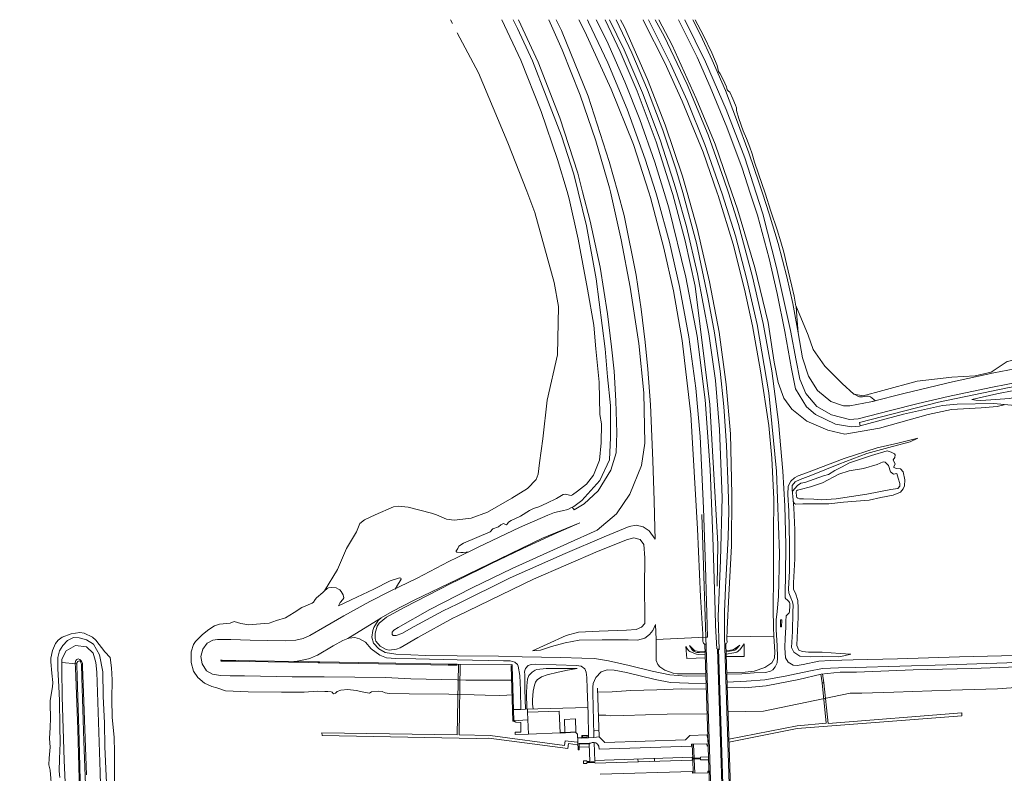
# Model space of a CAD drawing. Header units: metres. Extents: x 68432 to 72035, y 406848 to 409791.
# Tile 11 of 13: x 69637 to 70454, y 409166 to 409791. Entities that reach past the tile are written whole.
import ezdxf

# ---------------------------------------------------------------- set-up
doc = ezdxf.new("R2010")
doc.units = ezdxf.units.M
for name, color, linetype, lineweight in [('B-GEO-OG-GEBOUW_hoofdgebouw-G', 253, 'Continuous', 0), ('B-GEO-OG-GREPPEL_midslt-G', 253, 'Continuous', 0), ('B-GEO-OG-OVLIJNOBJ-G', 253, 'Continuous', 0), ('B-GEO-OG-STEIGER-G', 253, 'Continuous', 0), ('B-GEO-OG-VERH_kntgesl-G', 253, 'Continuous', 0), ('B-GEO-OG-VERH_kntopen-G', 253, 'Continuous', 0)]:
    doc.layers.add(name, color=color, linetype=linetype, lineweight=lineweight)

msp = doc.modelspace()

# ---------------------------------------------------------------- linework, layer by layer
at = {"layer": 'B-GEO-OG-GEBOUW_hoofdgebouw-G'}
for points in [[(70058.544, 409216.672), (70059.192, 409198.56), (70085.496, 409199.52), (70084.848, 409217.6), (70058.544, 409216.672)], [(70089.176, 409210.784), (70089.552, 409200), (70098.56, 409200.32), (70098.184, 409211.136), (70089.176, 409210.784)]]:
    msp.add_lwpolyline(points, dxfattribs=at)
at = {"layer": 'B-GEO-OG-GREPPEL_midslt-G'}
for points in [[(70178.592, 409648), (70165.232, 409689.952), (70149.408, 409732.032), (70135.368, 409765.088), (70122.965, 409791.378)], [(70178.592, 409648), (70179.12, 409646.336), (70189.208, 409607.776), (70197.44, 409570.272), (70209.776, 409472.16), (70216.216, 409356.48), (70215.848, 409321.28)]]:
    msp.add_lwpolyline(points, dxfattribs=at)
at = {"layer": 'B-GEO-OG-OVLIJNOBJ-G'}
for points in [[(69996.344, 409788.256), (69994.632, 409791.378)], [(70037.279, 409791.378), (70053.064, 409757.824), (70069.864, 409715.328), (70083.304, 409675.296)], [(70096.928, 409663.264), (70086.68, 409695.072), (70074.056, 409727.904), (70062.48, 409757.28), (70050.232, 409784.128), (70046.625, 409791.378)], [(70126.448, 409651.872), (70115.232, 409690.816), (70102.264, 409728.736), (70087.32, 409766.4), (70076.117, 409791.378)], [(70126.264, 409673.632), (70108.736, 409727.968), (70086.6, 409782.464), (70082.275, 409791.378)], [(70159.04, 409648.16), (70146.52, 409687.936), (70127.928, 409733.632), (70105.976, 409781.696), (70101.145, 409791.378)], [(70187.008, 409661.536), (70172.64, 409704.064), (70158.12, 409741.856), (70138.816, 409785.184), (70135.689, 409791.378)], [(70215.848, 409647.68), (70204.104, 409681.344), (70186.88, 409723.776), (70172.44, 409755.68), (70155.088, 409789.984), (70154.342, 409791.378)], [(70167.297, 409791.378), (70178.408, 409770.208), (70198.432, 409725.952), (70213.992, 409688.032), (70227.928, 409647.584)], [(70183.779, 409791.378), (70199.184, 409760.192), (70209.896, 409735.616), (70223.712, 409702.24), (70236.496, 409668.096), (70243.216, 409647.456)], [(70197.458, 409791.378), (70204.368, 409778.272), (70211.328, 409763.904), (70215.8, 409753.28), (70216.408, 409750.816), (70216.952, 409748.448), (70218.224, 409746.56), (70220.768, 409741.664), (70223.576, 409735.68), (70223.848, 409734.464), (70224.072, 409733.152), (70225.304, 409732.064), (70226.224, 409731.168), (70228.712, 409725.664), (70230.976, 409720.384), (70231.712, 409718.176), (70231.856, 409715.936), (70233.648, 409709.504), (70237.36, 409699.04), (70240.168, 409692.864), (70242.824, 409685.664), (70244.872, 409679.968), (70246.648, 409673.088), (70250.024, 409663.328)], [(70000, 409780.544), (70017.928, 409747.328)], [(70017.928, 409747.328), (70042.184, 409689.312), (70057.784, 409648.992)], [(70083.304, 409675.296), (70091.256, 409648.704)], [(70133.256, 409648.352), (70126.264, 409673.632)], [(70100.496, 409648.64), (70096.928, 409663.264)], [(70190.848, 409647.872), (70187.008, 409661.536)], [(70250.024, 409663.328), (70255.544, 409647.36)], [(70127.232, 409648.416), (70136.256, 409608.768), (70143.488, 409569.536), (70150.72, 409522.656), (70154.84, 409481.728), (70155.72, 409440), (70153.112, 409421.568), (70143.336, 409397.632), (70132.168, 409381.216), (70116.36, 409367.648), (70091.624, 409356.64), (70045.712, 409335.904), (70012.528, 409320)], [(70057.784, 409648.992), (70064.576, 409631.456)], [(70091.256, 409648.704), (70093.032, 409642.752)], [(70100.496, 409648.64), (70107.392, 409620.384)], [(70127.232, 409648.416), (70126.448, 409651.872)], [(70133.256, 409648.352), (70138.672, 409628.8)], [(70159.04, 409648.16), (70160.432, 409643.744)], [(70199.12, 409618.464), (70190.848, 409647.872)], [(70215.848, 409647.68), (70216.624, 409645.44)], [(70216.624, 409645.44), (70228.96, 409605.056), (70238.496, 409567.68), (70245.016, 409537.44), (70251.84, 409499.872), (70258.728, 409454.688), (70261.208, 409427.456), (70262.792, 409393.472), (70262.584, 409364.736), (70262.592, 409329.984), (70262.232, 409302.176), (70262.392, 409286.88), (70262.88, 409279.872), (70263.552, 409266.72), (70263.368, 409261.664), (70260.992, 409257.696), (70255.192, 409253.696), (70246.528, 409250.912), (70238.872, 409249.952), (70223.768, 409249.504)], [(70219.688, 409647.648), (70219.976, 409646.848)], [(70227.928, 409647.584), (70232.592, 409634.048)], [(70243.216, 409647.456), (70249.192, 409629.088)], [(70255.544, 409647.36), (70260.256, 409632.48)], [(70093.032, 409642.752), (70100.464, 409609.248), (70108.344, 409567.776), (70113.352, 409537.888), (70115.144, 409518.144), (70117.832, 409490.592), (70118.568, 409463.776), (70119.888, 409456.128), (70119.68, 409440.288), (70118.152, 409425.888), (70113.296, 409413.344), (70107.312, 409406.016), (70099.912, 409400.192), (70095.92, 409397.12), (70094.8, 409396.48), (70093.208, 409396.768), (70090.96, 409397.472), (70089.672, 409397.6), (70087.984, 409397.344), (70082.512, 409393.92), (70074.424, 409390.272), (70067.784, 409387.008), (70063.368, 409385.632), (70060.096, 409384.096), (70052.704, 409379.424), (70045.04, 409375.776), (70042.624, 409374.368), (70041.56, 409372.736), (70040.88, 409372.096), (70039.576, 409372.864), (70038.592, 409373.216), (70036.424, 409372.256), (70034.52, 409370.496), (70029.776, 409368.768), (70027.56, 409366.528)], [(70160.432, 409643.744), (70171.616, 409601.92), (70179.608, 409566.4), (70186.76, 409525.088), (70193.824, 409463.808), (70199.48, 409368.896), (70202.04, 409312.384), (70203.984, 409281.44), (70204.024, 409275.552), (70204.144, 409274.432), (70204.36, 409273.888), (70205.504, 409272.992)], [(70064.576, 409631.456), (70080.576, 409573.184), (70084.207, 409553.497), (70083.28, 409513.408), (70074.688, 409475.584), (70071.16, 409443.616), (70068.32, 409423.68), (70067.304, 409414.336), (70065.541, 409409.704), (70058.368, 409402.464), (70045.544, 409394.368), (70025.28, 409382.592), (70011.648, 409377.728), (70000, 409376.288)], [(70138.672, 409628.8), (70148.704, 409579.36), (70152.808, 409551.072), (70156.008, 409523.712), (70158.336, 409501.44), (70160.448, 409471.904), (70162.368, 409425.472), (70163.472, 409392.192), (70164.064, 409369.408), (70164.456, 409360.224)], [(70232.592, 409634.048), (70246.976, 409585.824), (70257.968, 409539.968), (70263.144, 409507.136), (70266.416, 409490.24), (70271.144, 409477.376), (70277.792, 409468.32), (70290.144, 409458.176), (70307.536, 409450.784), (70321.56, 409447.52), (70350.456, 409452.512), (70390.888, 409463.776), (70410.04, 409467.872), (70434.672, 409469.312), (70448.04, 409470.432), (70453.912, 409471.904)], [(70249.192, 409629.088), (70258.872, 409593.312), (70265.672, 409564.032), (70271.896, 409532.736), (70277.32, 409501.568), (70280.824, 409485.088), (70289.96, 409470.176), (70297.237, 409463.882), (70313.848, 409455.872), (70327.227, 409453.508), (70333.816, 409454.208), (70334.345, 409454.349)], [(70260.256, 409632.48), (70265.584, 409617.088), (70268.616, 409607.04), (70270.96, 409598.496), (70273.192, 409588.704), (70276.032, 409577.088), (70277.752, 409570.144), (70279.672, 409561.824), (70281.071, 409553.756)], [(70107.392, 409620.384), (70115.456, 409576.384), (70122.968, 409518.272), (70124.832, 409494.944), (70127.24, 409471.168), (70127.424, 409444.64), (70126.584, 409426.272), (70118.544, 409408.896), (70103.496, 409392.32), (70096.872, 409387.552), (70095.617, 409386.851)], [(70222.912, 409273.408), (70223.584, 409273.664), (70223.952, 409274.752), (70223.792, 409277.216), (70224.176, 409285.6), (70225.368, 409313.824), (70227.56, 409354.688), (70227.968, 409397.472), (70226.8, 409447.744), (70223.304, 409488.768), (70217.44, 409531.968), (70209.504, 409573.888), (70199.12, 409618.464)], [(70291.248, 409529.536), (70280.936, 409554.272)], [(70281.071, 409553.756), (70281.176, 409553.152), (70282.232, 409541.632)], [(70282.232, 409541.632), (70282.992, 409531.616)], [(70291.248, 409529.536), (70295.432, 409517.696), (70305.16, 409503.808), (70319.376, 409489.536), (70329.104, 409480.736), (70336.793, 409479.336), (70353.16, 409483.776), (70381.736, 409491.296), (70410.336, 409494.688), (70429.824, 409495.712), (70443, 409498.816), (70456.264, 409507.68), (70495.104, 409516.032), (70543.928, 409524.448), (70584.584, 409529.216), (70600.976, 409531.072)], [(70328.56, 409481.216), (70332.888, 409478.784), (70333.923, 409478.398), (70334.664, 409478.302), (70336.227, 409478.382), (70337.848, 409478.661), (70339.984, 409478.998), (70341, 409479.02), (70342.402, 409478.704), (70343.032, 409478.336), (70347.168, 409475.232)], [(70326.704, 409264.96), (70320.728, 409263.52), (70316.664, 409262.72), (70302.936, 409262.944), (70293.384, 409262.656), (70284.384, 409263.36), (70279.272, 409266.464), (70277.44, 409270.336), (70278.168, 409283.776), (70278.672, 409299.776), (70278.776, 409305.408), (70278.224, 409308.224), (70276.92, 409311.648), (70275.36, 409315.68), (70274.984, 409318.784), (70275.68, 409333.92), (70275.76, 409356.544), (70275.136, 409383.68), (70274.368, 409397.28), (70274.768, 409404.16), (70276.824, 409408.416), (70279.808, 409411.328), (70283.056, 409412.992), (70290.016, 409415.392), (70321.2, 409427.168), (70348.552, 409436.128), (70365.64, 409440.096), (70382.256, 409444.256)], [(70382.256, 409444.256), (70375.944, 409441.12), (70361.328, 409437.28), (70339.928, 409431.296), (70316.784, 409422.56), (70296.296, 409414.176), (70291.224, 409412.224), (70284.496, 409409.856), (70280.392, 409407.776), (70278.12, 409404.736), (70278.072, 409401.376), (70278.44, 409395.776), (70279.424, 409386.368), (70280.104, 409368.128), (70280.104, 409344.032), (70279.168, 409324.032), (70279.136, 409318.656), (70280.632, 409315.392), (70282.704, 409309.344), (70283.016, 409303.136), (70282.896, 409295.296), (70282.136, 409278.752), (70281.944, 409272.096), (70283.504, 409268.32), (70286.504, 409267.136), (70291.584, 409266.656), (70302.752, 409266.496), (70317.88, 409265.504), (70326.704, 409264.96)], [(70278.144, 409400.256), (70282.384, 409404.896), (70285.192, 409406.656), (70288.512, 409407.424), (70292.416, 409408.608), (70304.064, 409412.896), (70308.152, 409413.888), (70313.328, 409417.408), (70318.928, 409419.968), (70325.528, 409423.52), (70343.872, 409429.632), (70356.824, 409433.6), (70360.016, 409432.48), (70362.976, 409431.168), (70363.526, 409430.27), (70363.264, 409427.968), (70361.816, 409426.24), (70363.392, 409422.56), (70361.944, 409419.968), (70364.152, 409419.072), (70367.928, 409418.72), (70370.08, 409416.288), (70371.336, 409409.568), (70371.264, 409404.547), (70370.192, 409402.048), (70367.751, 409399.446), (70361.768, 409396.928), (70351.664, 409394.784), (70341.872, 409392.576), (70331.12, 409391.936), (70320.68, 409391.008), (70308.408, 409389.568), (70296.92, 409389.504), (70286.72, 409389.632), (70280.88, 409389.408)], [(70293.304, 409403.68), (70303.208, 409407.072), (70316.68, 409414.304), (70325.352, 409417.152), (70337.056, 409418.912), (70348.408, 409422.4), (70353.584, 409424.512), (70355.124, 409424.227), (70357.872, 409421.536), (70359.672, 409416.224), (70362.144, 409414.304), (70364.784, 409414.784), (70365.784, 409411.008), (70367.389, 409406.41), (70367.384, 409404.16), (70365.67, 409402.473), (70359.816, 409401.504), (70339.92, 409397.536), (70314.568, 409393.696), (70302, 409392.864), (70295.984, 409393.536), (70287.272, 409393.888), (70284.048, 409393.856), (70282.696, 409394.272), (70281.928, 409394.944), (70281.528, 409396.128), (70281.256, 409399.328), (70281.52, 409400.48), (70282.416, 409401.056), (70284.712, 409401.536), (70293.304, 409403.68)], [(70280.88, 409389.408), (70279.952, 409389.952), (70278.872, 409391.744)], [(70000, 409376.288), (69997.608, 409376), (69991.26, 409376.809), (69983.03, 409380.41), (69978.872, 409381.952), (69959.352, 409386.88), (69951.36, 409387.721), (69947.416, 409387.104), (69932.16, 409380.544), (69923.387, 409376.425), (69919.496, 409373.44), (69916.656, 409366.528), (69908.416, 409352.448), (69900.92, 409335.072), (69890.176, 409317.472)], [(70203.136, 409380.689), (70206.438, 409278.855)], [(70000, 409326.848), (70070.976, 409361.184), (70101.88, 409373.952)], [(70101.88, 409373.952), (70079.872, 409364.064), (70054.176, 409352.32), (70028.528, 409340.256), (70000, 409326.016)], [(70044.216, 409328.16), (70089.8, 409348.48), (70122.016, 409362.368), (70142.664, 409370.752), (70148.648, 409371.808), (70154.344, 409370.464), (70159.512, 409367.296), (70164.456, 409360.224)], [(70027.56, 409366.528), (70005.336, 409357.12), (70001.448, 409354.528), (70000.688, 409352.576), (70000, 409351.616)], [(70000, 409296.48), (70063.528, 409327.008), (70117.032, 409350.272), (70141.472, 409360), (70146.792, 409361.536), (70151.952, 409360.064), (70154.864, 409355.872), (70155.752, 409344.928), (70155.496, 409320.224), (70155.832, 409296.48), (70155.656, 409290.24), (70152.936, 409287.232), (70148.488, 409285.376), (70140.6, 409284.864), (70117.792, 409284), (70100.824, 409283.168), (70090.656, 409280.32), (70074.888, 409273.056), (70062.72, 409267.52)], [(70000, 409351.616), (69999.576, 409351.04), (69999.51, 409350.931), (69999.418, 409350.662), (69999.394, 409350.527), (69999.377, 409350.246), (69999.393, 409350.038), (69999.465, 409349.757), (69999.546, 409349.607), (69999.597, 409349.547), (69999.685, 409349.48), (69999.789, 409349.444), (69999.848, 409349.44), (70000, 409349.44)], [(70000, 409349.44), (70003.08, 409349.152), (70005.03, 409349.202), (70007.634, 409349.408), (70008.936, 409349.504)], [(70326.008, 409232.448), (70335.816, 409232.64), (70362.44, 409233.376), (70409.616, 409235.04), (70448.216, 409236.128), (70467.064, 409237.376), (70479.12, 409240.672), (70493.062, 409247.934), (70499.392, 409252.8), (70514.552, 409270.656), (70520.456, 409282.08), (70524.304, 409301.696), (70523.688, 409306.72), (70522.896, 409308.64), (70522.728, 409315.232), (70522.224, 409328.16), (70522.76, 409333.12), (70522.152, 409349.568)], [(69901.824, 409305.12), (69912.248, 409310.048), (69930.912, 409318.688), (69944.416, 409325.6), (69952.296, 409328.224), (69953.4, 409327.84), (69953.67, 409327.141), (69952.952, 409325.696), (69950.608, 409322.016), (69948.832, 409318.816)], [(70000, 409326.016), (69995.352, 409323.712), (69956.056, 409303.552), (69941.472, 409295.552), (69935.352, 409290.688), (69933.701, 409288.066), (69932.144, 409282.368), (69931.995, 409277.863), (69932.664, 409275.648), (69936.272, 409271.552), (69941.106, 409268.852), (69943.624, 409268.32), (69949.879, 409269.033), (69952.816, 409270.272), (69967.544, 409278.688), (69996.6, 409294.848), (70000, 409296.48)], [(69936.976, 409294.944), (69946.2, 409300.352), (69964.32, 409309.568), (70000, 409326.848)], [(70000, 409306.4), (70044.216, 409328.16)], [(69901.824, 409305.12), (69903.136, 409307.872), (69905.392, 409310.144), (69906, 409311.744), (69905.512, 409314.016), (69903.859, 409316.953), (69902.688, 409318.24), (69901.764, 409318.961), (69899.712, 409319.84), (69896.184, 409320.096), (69893.494, 409319.857), (69892.248, 409319.296), (69890.174, 409317.472)], [(70012.528, 409320), (70000, 409313.504)], [(69890.174, 409317.472), (69888.608, 409316.096), (69883.328, 409311.744), (69882.211, 409310.229), (69880.923, 409308.038), (69879.976, 409307.328), (69871.272, 409303.648)], [(70000, 409313.504), (69977.536, 409301.856), (69951.208, 409287.104), (69947.496, 409284.672), (69946.12, 409283.136), (69946.144, 409281.312), (69947.064, 409280.32), (69949.616, 409280.256), (69954.112, 409282.048), (69964.568, 409287.744), (69988.608, 409300.8), (70000, 409306.4)], [(69871.272, 409303.648), (69865.048, 409299.584), (69857.616, 409295.168), (69850.32, 409292.864), (69844.208, 409290.72), (69837.136, 409290.048), (69827.24, 409289.312), (69820.808, 409290.24), (69815.232, 409291.904), (69811.712, 409290.656), (69802.944, 409289.76), (69798.808, 409288.352), (69794.008, 409285.312), (69788.864, 409281.152), (69783.016, 409275.488), (69781.298, 409272.819), (69779.496, 409266.848), (69779.376, 409258.016), (69781.32, 409250.912), (69785.024, 409245.44), (69790.528, 409240.928), (69796.76, 409237.952), (69800.688, 409236.864), (69808.064, 409234.56), (69826.808, 409233.536), (69854.312, 409233.248), (69873.104, 409233.408), (69884.168, 409234.176), (69890.456, 409233.952)], [(70268.328, 409293.024), (70268.528, 409293.28), (70268.561, 409293.317), (70268.643, 409293.382), (70268.705, 409293.417), (70268.835, 409293.462), (70268.928, 409293.472), (70269.061, 409293.443), (70269.13, 409293.412), (70269.224, 409293.347), (70269.292, 409293.263), (70269.312, 409293.216), (70269.424, 409292.8)], [(70062.72, 409267.52), (70069.2, 409268.32), (70078.336, 409271.168), (70089.808, 409274.336), (70101.304, 409276.384), (70120.36, 409276.864), (70141.896, 409276.672), (70149.704, 409276.608), (70155.664, 409278.048), (70159.76, 409281.28), (70162.32, 409284.48), (70164.76, 409289.6)], [(70164.76, 409289.6), (70165.208, 409276.928), (70165.064, 409263.232), (70165.176, 409259.712), (70166.448, 409256.416), (70168.127, 409254.382), (70172.32, 409251.52), (70179.383, 409249.111), (70183.016, 409248.672), (70192.24, 409248.512), (70206.432, 409248.64)], [(70268.216, 409287.936), (70268.328, 409293.024)], [(70269.256, 409287.968), (70269.016, 409287.68), (70268.92, 409287.58), (70268.866, 409287.534), (70268.781, 409287.475), (70268.696, 409287.435), (70268.656, 409287.424), (70268.623, 409287.422), (70268.553, 409287.443), (70268.483, 409287.488), (70268.403, 409287.57), (70268.376, 409287.616), (70268.216, 409287.936)], [(70269.424, 409292.8), (70269.256, 409287.968)], [(69662.424, 409226.304), (69664.608, 409237.664), (69664.818, 409241.467), (69663.928, 409249.152), (69663.056, 409258.624), (69663.107, 409261.704), (69664.36, 409267.84), (69667.01, 409273.786), (69669.256, 409276.416), (69672.599, 409278.937), (69679.976, 409281.792), (69687.232, 409282.828), (69690.784, 409282.24), (69697.52, 409278.94), (69700.328, 409276.416), (69707.952, 409266.944), (69712.24, 409262.176)], [(69709.368, 409158.048), (69708.816, 409169.856), (69707.88, 409188.352), (69707.504, 409207.744), (69706.616, 409230.144), (69706.28, 409250.112), (69703.512, 409264.448), (69698.528, 409273.12), (69692.64, 409276.832), (69686.664, 409278.528), (69681.984, 409278.688), (69676.8, 409276.352), (69672.92, 409271.968), (69670.224, 409267.52), (69668.776, 409262.112), (69668.896, 409252.8), (69669.656, 409238.016), (69670.144, 409226.368), (69670.528, 409204.864), (69670.936, 409191.328), (69670.408, 409178.144), (69670.12, 409167.904), (69670.552, 409162.592)], [(70206.438, 409278.855), (70165.2, 409276.96)], [(70223.536, 409279.168), (70262.88, 409279.872)], [(69656.76, 409114.464), (69665.704, 409125.504), (69674.12, 409145.248), (69675.024, 409158.304), (69674.096, 409177.024), (69673.336, 409203.072), (69672.456, 409229.6), (69672.112, 409252.288), (69672.304, 409260.64), (69675.72, 409267.616), (69683.488, 409271.968), (69692.792, 409271.04), (69698.312, 409265.696)], [(70189.776, 409271.36), (70191.232, 409268.928), (70192.259, 409267.778), (70193.134, 409267.187), (70195.088, 409266.272), (70198.754, 409265.016), (70200.64, 409264.704), (70205.944, 409264.256)], [(70206.016, 409261.792), (70190.696, 409261.408), (70189.776, 409271.36)], [(70205.232, 409267.04), (70199.136, 409267.36), (70197.785, 409267.649), (70196.932, 409268.052), (70196.402, 409268.395), (70195.472, 409269.216), (70192.832, 409272.064)], [(70192.832, 409272.064), (70195.088, 409268.544), (70195.523, 409267.992), (70196.658, 409267.141), (70198.037, 409266.584), (70199.027, 409266.35), (70201, 409266.144), (70205.872, 409265.984)], [(70206.641, 409273.094), (70205.664, 409273.152), (70214.352, 409000)], [(70231.68, 409000), (70222.952, 409273.472), (70221.984, 409273.536)], [(70234.576, 409272.352), (70232.232, 409269.504), (70231.127, 409268.509), (70230.472, 409268.142), (70229.416, 409267.808), (70225.952, 409267.328), (70223.136, 409267.008)], [(70223.208, 409264.96), (70229.632, 409265.92), (70231.27, 409266.319), (70232.066, 409266.637), (70233.179, 409267.263), (70234.136, 409268.071), (70234.536, 409268.544), (70238.184, 409273.44)], [(70238.184, 409273.44), (70238.048, 409262.944), (70223.272, 409262.816)], [(70223.6, 409267.968), (70226.768, 409268.192), (70228.558, 409268.519), (70229.417, 409268.835), (70230.6, 409269.504), (70234.576, 409272.352)], [(69692.584, 409164.832), (69690.128, 409233.152), (69689.312, 409254.464), (69689.304, 409257.44), (69688.584, 409259.072), (69687.152, 409260.384), (69685.864, 409261.024), (69684.792, 409260.48), (69683.784, 409259.584), (69683.296, 409257.6), (69683.616, 409253.184), (69684.12, 409239.04), (69685.472, 409202.304), (69686.808, 409151.232)], [(69698.312, 409265.696), (69700.305, 409258.105), (69701.145, 409250.043)], [(69712.228, 409262.174), (69713.416, 409253.664), (69713.92, 409243.584), (69713.816, 409227.552), (69714.048, 409212.288), (69715.744, 409195.904), (69715.88, 409183.232), (69716.032, 409166.528), (69715.992, 409155.2), (69716.048, 409147.712), (69717.224, 409142.368), (69723.272, 409133.568), (69730.976, 409125.344), (69742.792, 409120.448), (69754.808, 409117.088), (69767.472, 409116.32), (69784.952, 409117.44), (69807.808, 409117.312), (69827.792, 409118.08), (69844.24, 409119.072)], [(69684.008, 409256.896), (69672.248, 409257.856)], [(69884.64, 409258.464), (69865.931, 409258.823)], [(69884.64, 409258.464), (69885.944, 409258.432), (69934.8, 409257.728), (69992.624, 409256.608), (70000, 409256.544)], [(70000, 409256.544), (70045.04, 409256.192), (70045.624, 409256.16)], [(70044.92, 409255.616), (70044.936, 409255.04), (70046.272, 409209.376), (70047.392, 409209.12), (70047.56, 409209.76), (70047.28, 409209.76)], [(70058.544, 409210.272), (70047.24, 409209.696), (70045.648, 409255.072), (70045.608, 409256.288)], [(70057.84, 409219.488), (70057.496, 409232.512), (70057.8, 409238.624), (70058.368, 409244.192), (70059.496, 409247.2), (70062.208, 409250.048), (70064.883, 409251.597), (70066.336, 409252.032), (70073.912, 409252.864), (70084.808, 409253.056), (70099.624, 409253.12)], [(70099.624, 409253.088), (70091.656, 409251.744), (70083.92, 409250.048), (70074.712, 409247.744), (70069.992, 409245.984), (70066.467, 409243.456), (70065.184, 409241.632), (70064.152, 409239.151), (70063.216, 409234.048), (70062.54, 409226.973), (70062.712, 409223.456), (70063.256, 409219.616)], [(69701.145, 409250.043), (69703.96, 409166.848), (69704.392, 409156.256), (69707.144, 409144.192), (69715.168, 409128.672), (69726.72, 409115.616), (69739.856, 409108.544), (69755.744, 409105.088), (69777.112, 409105.344), (69813.392, 409106.784), (69849.952, 409108.416), (69895.888, 409110.56), (69919.52, 409111.392)], [(70116.552, 409236.544), (70117.84, 409196.192), (70122.6, 409191.584), (70189.592, 409193.696), (70193.184, 409197.44), (70207.296, 409197.92), (70208.208, 409193.6)], [(69890.456, 409233.952), (69892.72, 409233.888), (69895.616, 409233.76), (69896.432, 409233.44), (69896.984, 409232.608), (69897.816, 409231.968), (69899.12, 409232.416), (69900.48, 409233.792), (69903.552, 409235.072), (69909.424, 409235.552), (69916.416, 409234.656), (69922.624, 409233.408), (69927.28, 409232.512), (69928.976, 409233.6), (69934.744, 409234.272), (69937.976, 409233.952), (69940.32, 409232.896), (69943.84, 409232.16), (69960.312, 409232.064), (69993.2, 409231.616), (70000, 409231.424)], [(70000, 409231.424), (70014.32, 409231.04)], [(70014.32, 409231.04), (70023.314, 409230.883), (70035.306, 409230.717), (70041.296, 409230.816), (70045.64, 409231.136)], [(70224.928, 409216.96), (70254.328, 409217.472), (70326.008, 409232.448)], [(69662.528, 409168.704), (69661.328, 409172.928), (69661.632, 409178.624), (69662.48, 409187.68), (69662.032, 409194.912), (69662.488, 409204.064), (69662.768, 409211.872), (69662.6, 409223.616), (69662.418, 409226.304)], [(70056.914, 409219.216), (70108.488, 409220.64)], [(70047.04, 409218.944), (70052.836, 409219.103)], [(70058.464, 409216.704), (70058.416, 409219.488)], [(70117.24, 409214.176), (70123.368, 409214.24), (70127.696, 409213.792), (70138.304, 409213.952), (70174.264, 409215.008), (70207.544, 409215.424)], [(70059.112, 409198.592), (70048.272, 409198.336), (70048.224, 409200.096), (70052.96, 409200.256), (70052.816, 409208.256), (70048.664, 409208.384), (70047.288, 409209.152)], [(70085.448, 409199.392), (70098.552, 409200.032), (70098.496, 409200.32)], [(70089.568, 409200.16), (70085.448, 409199.936)], [(70098.512, 409200), (70100.056, 409198.432), (70100.472, 409185.632), (70101.344, 409185.6), (70101.272, 409190.112), (70109.616, 409190.4)], [(70103.672, 409195.52), (70100.176, 409195.52)], [(70108.96, 409197.536), (70103.424, 409197.408), (70103.48, 409195.232), (70109.032, 409195.36)], [(70104.088, 409197.152), (70104.12, 409195.68), (70108.048, 409195.808), (70108.024, 409197.248), (70104.088, 409197.152)], [(70117.84, 409196.192), (70113.549, 409195.786)], [(70117.736, 409201.536), (70113.92, 409201.28)], [(70109.64, 409191.136), (70100.256, 409190.848)], [(70101.424, 409187.808), (70109.608, 409188.032)], [(70109.64, 409190.4), (70110.128, 409175.84)], [(70109.664, 409190.272), (70110.088, 409190.688), (70110.224, 409190.806), (70110.53, 409190.994), (70111.568, 409191.392), (70112.21, 409191.666), (70112.544, 409191.712), (70113.624, 409191.648)], [(70110.112, 409175.808), (70109.664, 409190.272)], [(70113.536, 409191.648), (70115.168, 409191.2), (70116.64, 409190.08), (70117.752, 409188.48), (70118.016, 409186.176)], [(70113.624, 409191.648), (70114.176, 409176.064)], [(70208.208, 409193.6), (70208.384, 409188.8), (70207.44, 409188.512), (70207.08, 409190.496), (70194.6, 409190.08), (70194.536, 409188.576), (70117.896, 409186.144)], [(70195.536, 409178.432), (70195.16, 409189.984)], [(70196.624, 409178.464), (70196.272, 409190.016)], [(70114.408, 409176.704), (70195.12, 409179.296)], [(70195.072, 409179.296), (70195.088, 409178.464)], [(70195.088, 409178.464), (70201.952, 409178.592), (70201.848, 409179.296), (70208.6, 409179.68)], [(70110.128, 409175.84), (70107.768, 409175.776), (70107.696, 409176.512), (70104.92, 409176.32), (70105.008, 409174.08), (70107.808, 409174.176), (70107.768, 409174.976)], [(70107.768, 409174.976), (70114.44, 409175.04), (70114.456, 409174.432)], [(70114.432, 409176.672), (70114.464, 409176), (70110.112, 409175.776)], [(70114.488, 409174.4), (70195.176, 409176.96)], [(70150.168, 409175.328), (70150.056, 409178.016)], [(70163.816, 409175.84), (70163.696, 409178.336)], [(70208.68, 409177.28), (70201.984, 409177.12), (70201.992, 409177.952), (70195.088, 409177.696), (70195.2, 409176.96)], [(70195.464, 409177.696), (70195.872, 409166.176)], [(70196.736, 409177.728), (70197.144, 409166.24)], [(69634.528, 409111.264), (69645.408, 409116.352), (69652.896, 409122.944), (69660.088, 409134.112), (69663.984, 409151.552), (69662.528, 409168.704)], [(70209.216, 409158.816), (70209.104, 409167.968), (70207.992, 409167.936), (70207.976, 409166.528), (70195.288, 409166.016), (70195.216, 409167.616), (70118.792, 409165.248)]]:
    msp.add_lwpolyline(points, dxfattribs=at)
at = {"layer": 'B-GEO-OG-STEIGER-G'}
for points in [[(70001.358, 409256.533), (70000.075, 409197.83), (69888.01, 409199.732), (69888.042, 409197.401), (70015.944, 409194.98), (70026.493, 409195.061), (70091.872, 409186.491), (70092.435, 409190.666), (70099.522, 409189.705)], [(70099.682, 409191.739), (70089.788, 409192.994), (70089.258, 409189.029), (70027.369, 409197.416), (70001.85, 409197.884), (70002.698, 409256.523)], [(70302.812, 409241.003), (70306.083, 409207.751), (70282.18, 409205.48), (70225.475, 409194.433)], [(70225.552, 409192.001), (70282.211, 409203.088), (70418.779, 409213.838), (70418.637, 409216.291), (70307.814, 409207.457), (70304.229, 409241.074)], [(70304.229, 409241.074), (70302.812, 409241.003)]]:
    msp.add_lwpolyline(points, dxfattribs=at)
at = {"layer": 'B-GEO-OG-VERH_kntgesl-G'}
for points in [[(70164.848, 409648.096), (70156.192, 409675.744), (70141.224, 409716.992), (70125.184, 409755.648), (70109.168, 409789.44), (70108.15, 409791.378)], [(70115.54, 409791.378), (70124.16, 409773.952), (70139.328, 409739.68), (70151.656, 409708.64), (70164.168, 409673.152), (70171.856, 409648.032)], [(70180.248, 409655.392), (70168.368, 409691.712), (70153.816, 409730.784), (70138.704, 409766.272), (70126.597, 409791.378)], [(70157.992, 409733.088), (70145.128, 409763.776), (70132.099, 409791.378)], [(70219.976, 409646.848), (70205.584, 409687.744), (70190.832, 409724.32), (70177.016, 409754.848), (70158.706, 409791.378)], [(70221.432, 409659.04), (70208.208, 409695.936), (70190.792, 409737.472), (70171.72, 409777.568), (70164.378, 409791.378)], [(70187.344, 409647.904), (70181.52, 409667.68), (70170.752, 409699.584), (70157.984, 409733.12)], [(70182.352, 409647.968), (70180.248, 409655.392)], [(70225.112, 409647.616), (70221.432, 409659.04)], [(70166.704, 409642.208), (70164.848, 409648.096)], [(70171.856, 409648.032), (70175.752, 409635.328)], [(70190.352, 409619.744), (70182.352, 409647.968)], [(70187.344, 409647.904), (70198.608, 409606.016), (70208.168, 409561.248), (70213.608, 409531.52), (70218.264, 409499.648), (70221.272, 409470.272), (70223.608, 409438.144), (70224.905, 409402.5)], [(70219.976, 409646.848), (70230.872, 409611.936), (70240.344, 409575.744), (70248.824, 409538.432), (70258.68, 409481.632), (70265.12, 409416.832), (70267.504, 409348.704), (70266.528, 409312.608), (70265.528, 409300.288), (70264.712, 409293.504)], [(70225.112, 409647.616), (70233.528, 409621.536)], [(70207.83, 409278.919), (70206.088, 409337.632), (70204.528, 409385.952), (70201.664, 409445.376), (70198.112, 409485.568), (70192.32, 409528.224), (70184.656, 409569.984), (70176.344, 409606.848), (70166.704, 409642.208)], [(70175.752, 409635.328), (70189.904, 409577.728), (70199.096, 409528.64), (70205.848, 409475.84), (70209.936, 409418.144), (70212.072, 409362.112), (70214.008, 409301.12), (70214.504, 409288.704), (70215.408, 409269.184)], [(70233.528, 409621.536), (70245.176, 409578.048), (70253.944, 409539.296), (70261.208, 409500), (70266.68, 409457.376), (70270.336, 409416.832), (70271.824, 409388.032), (70272.664, 409355.584), (70272.48, 409329.952), (70272.216, 409316.224), (70272.136, 409312.608), (70272.216, 409311.552), (70272.736, 409310.88), (70273.896, 409309.952), (70275.296, 409308.704), (70275.896, 409307.776), (70276.072, 409306.88), (70276.008, 409304.16), (70275.896, 409300.992), (70275.816, 409299.744), (70275.488, 409299.104), (70274.312, 409297.952), (70273.456, 409297.312), (70273.032, 409296.576), (70272.944, 409295.904), (70272.84, 409293.024)], [(70217.4, 409268.384), (70216.688, 409296.032), (70218.6, 409342.848), (70220.04, 409394.976), (70217.8, 409451.296), (70214.272, 409491.904), (70208.912, 409530.592), (70199.576, 409580.608), (70190.352, 409619.744)], [(70333.704, 409457.152), (70399.376, 409474.112), (70457.92, 409486.272), (70505.04, 409494.336), (70564.672, 409503.36), (70600.776, 409507.584)], [(70500.096, 409490.048), (70479.096, 409482.432), (70468.576, 409478.848), (70458.168, 409477.12), (70442.704, 409475.872), (70434.354, 409475.26), (70430.224, 409475.584), (70426.96, 409476.192)], [(70426.968, 409476.192), (70447.76, 409480.8), (70461.88, 409483.712), (70478.96, 409486.848), (70500.072, 409490.016)], [(70334.345, 409454.349), (70370.216, 409463.936), (70402.648, 409471.296), (70414.848, 409472.448), (70445.072, 409472.992), (70460.028, 409471.615), (70466.848, 409468.896), (70481.768, 409459.936)], [(70333.704, 409457.152), (70334.345, 409454.349)], [(70230.768, 409000), (70221.904, 409279.104), (70221.856, 409300.128), (70222.648, 409320.096), (70224.976, 409361.92), (70225.344, 409383.84), (70225.031, 409402.422)], [(70224.208, 409241.568), (70240.224, 409242.4), (70255.352, 409243.584), (70272.168, 409246.752), (70291.92, 409250.784), (70303.264, 409252.896), (70316.456, 409253.472), (70330.552, 409253.792), (70367.272, 409254.944), (70406.152, 409256), (70456.072, 409257.6), (70468.296, 409258.4), (70480.344, 409262.624), (70493.624, 409272.352), (70505.92, 409291.2), (70509.216, 409306.88), (70508.992, 409332)], [(70272.824, 409287.808), (70272.552, 409282.08), (70272.176, 409278.528), (70272.032, 409270.272), (70272.488, 409261.76), (70274.752, 409258.176), (70278.824, 409255.712), (70282.112, 409255.36), (70287.024, 409256.416), (70300.08, 409259.008), (70309.784, 409259.648), (70328.712, 409260.256), (70365.296, 409260.992), (70416.808, 409262.624), (70463.312, 409263.712), (70475.152, 409267.104), (70487.576, 409275.104), (70494.949, 409282.802), (70497.144, 409287.424), (70501.864, 409304.448)], [(69909.522, 409277.89), (69936.814, 409294.799)], [(70000, 409263.552), (69974.144, 409263.84), (69949.136, 409264.768), (69940.464, 409266.368), (69935.024, 409269.44), (69930.72, 409274.08), (69929.424, 409279.008), (69930.113, 409284.41), (69931.12, 409287.104), (69934.562, 409292.785), (69936.976, 409294.944)], [(70264.712, 409293.504), (70264.72, 409287.648)], [(70264.712, 409287.68), (70264.696, 409285.376), (70264.968, 409280.768), (70265.552, 409272), (70265.84, 409261.824), (70265.44, 409257.664), (70264, 409254.496), (70261.952, 409251.808), (70260.007, 409250.695), (70255.848, 409249.792), (70246.464, 409249.28), (70236.168, 409248.672), (70223.864, 409248.192)], [(70272.84, 409293.024), (70272.824, 409287.808)], [(70000, 409260.128), (69965.728, 409260.896), (69949.128, 409261.248), (69941.6, 409261.728), (69936.016, 409263.968), (69928.928, 409269.344), (69924.112, 409274.72), (69919.232, 409277.6), (69915.256, 409278.784), (69910.176, 409278.144), (69909.522, 409277.89)], [(70207.83, 409278.919), (70206.438, 409278.855)], [(70206.438, 409278.855), (70215.48, 409000)], [(70216.024, 409269.216), (70218.192, 409200.64), (70220.112, 409139.264), (70222.656, 409053.824), (70224.424, 409000)], [(70216.832, 409269.248), (70218.976, 409200.672), (70220.928, 409139.296), (70223.44, 409053.824), (70225.208, 409000)], [(70206.488, 409246.848), (70190.416, 409246.496), (70176.632, 409247.712), (70161.816, 409250.912), (70142.904, 409255.52), (70125.648, 409259.328), (70114.016, 409261.248), (70103.424, 409261.6), (70086.096, 409261.984), (70054.048, 409262.72), (70034.464, 409263.2), (70000, 409263.552)], [(69629.12, 409087.456), (69665.84, 409087.68), (69682.344, 409087.424), (69684.24, 409087.36), (69686.304, 409088.736), (69688.368, 409091.36), (69689.256, 409093.44), (69689.56, 409096.256), (69689.512, 409099.936), (69688.608, 409122.528), (69687.784, 409148.928), (69686.592, 409193.696), (69684.888, 409246.528), (69684.576, 409256.16)], [(69684.576, 409256.16), (69684.695, 409257.737), (69685.516, 409258.909), (69686.57, 409259.261), (69687.508, 409258.968), (69688.094, 409258.265), (69688.328, 409257.503), (69688.408, 409256.384)], [(69688.408, 409256.384), (69688.824, 409245.472), (69690.576, 409192.32), (69691.952, 409156.704), (69692.56, 409134.688), (69693.984, 409094.496), (69694.16, 409092.064), (69694.48, 409089.504), (69695.88, 409087.424), (69698.328, 409086.432), (69704.304, 409085.952), (69717.56, 409085.088), (69758.304, 409081.888), (69796.96, 409079.456), (69852.768, 409075.68), (69900.568, 409072.512), (69905.592, 409072), (69908.84, 409069.76), (69912.344, 409064.384), (69913.8, 409058.144), (69914.112, 409050.688), (69914.544, 409040.832), (69915.656, 409000)], [(70052.836, 409219.103), (70052.52, 409235.104), (70052.152, 409247.264), (70050.792, 409254.944), (70050.122, 409256.282), (70047.856, 409258.304), (70044.208, 409259.36), (70038.52, 409259.296), (70000, 409260.128)], [(70056.914, 409219.216), (70056.376, 409235.552), (70056.128, 409248.224), (70056.016, 409249.92), (70056.128, 409251.264), (70056.808, 409252.864), (70058.912, 409255.488), (70061.48, 409256.224), (70065.352, 409256.608), (70082.304, 409256.032), (70098.968, 409255.584), (70103.112, 409254.944), (70105.984, 409252.736), (70107.072, 409250.048), (70107.584, 409245.44), (70107.904, 409236.096), (70108.672, 409215.488), (70108.96, 409197.536)], [(70112.688, 409232.672), (70112.688, 409237.408), (70112.888, 409240.48), (70115.176, 409245.632), (70119.648, 409250.144), (70124.456, 409251.936), (70130.216, 409251.648), (70140.6, 409249.568), (70164.304, 409243.904), (70177.168, 409241.44), (70191.944, 409240.736), (70206.688, 409240.672)], [(70113.549, 409195.786), (70113.488, 409197.92), (70112.688, 409232.672)], [(70052.836, 409219.103), (70056.914, 409219.216)], [(70109.032, 409195.36), (70108.96, 409197.536)], [(70113.549, 409195.786), (70109.032, 409195.36)]]:
    msp.add_lwpolyline(points, dxfattribs=at)
at = {"layer": 'B-GEO-OG-VERH_kntopen-G'}
for points in [[(70050.942, 409791.378), (70067.32, 409756.256), (70085.264, 409709.984), (70100.2, 409664.032)], [(70248.096, 409647.424), (70238.76, 409676.768), (70223.192, 409716.864), (70206.04, 409756.512), (70188.897, 409791.378)], [(70195.621, 409791.378), (70202.088, 409778.944), (70211.744, 409757.664), (70222.56, 409732.736), (70231.76, 409708.608), (70242.152, 409681.024), (70250.68, 409655.712)], [(70100.2, 409664.032), (70104.216, 409648.608)], [(70250.68, 409655.712), (70253.416, 409647.36)], [(70104.216, 409648.608), (70110.576, 409624.16)], [(70248.096, 409647.424), (70253.568, 409630.176)], [(70253.416, 409647.36), (70259.032, 409630.208)], [(70253.568, 409630.176), (70264.928, 409585.824), (70276.48, 409533.376), (70281.424, 409508.48), (70284.344, 409493.056), (70289.424, 409481.184), (70298.328, 409470.496), (70310.736, 409463.456), (70325.41, 409459.683), (70332.672, 409460.224), (70359.672, 409467.104), (70382.552, 409472.992), (70407.456, 409478.656), (70442.68, 409486.208), (70471.096, 409491.712), (70493.496, 409495.232), (70570.416, 409506.976)], [(70259.032, 409630.208), (70266.256, 409605.696), (70273.56, 409577.888), (70278.68, 409556), (70282.992, 409531.616), (70286.568, 409510.72), (70291.448, 409495.616), (70299.128, 409483.552), (70310.08, 409474.56), (70320.477, 409470.953), (70325.72, 409470.88), (70343.16, 409474.176), (70345.88, 409474.912)], [(70110.576, 409624.16), (70118.696, 409585.984), (70124.696, 409547.168), (70128.168, 409519.968), (70130.272, 409499.616), (70131.704, 409475.04), (70132.56, 409448.64), (70131.88, 409431.968), (70127.6, 409417.472), (70116.952, 409400.512), (70105.352, 409389.76), (70097.064, 409384.576)], [(70343.152, 409474.24), (70371.704, 409481.344), (70410.872, 409490.848), (70445.144, 409498.464), (70486.008, 409506.112), (70533.616, 409514.048), (70577.944, 409520.224), (70600.904, 409522.976)], [(70095.617, 409386.851), (70091.944, 409384.8), (70087.232, 409383.776), (70080.736, 409382.4), (70075.272, 409380.288), (70051.96, 409369.92), (70017.528, 409353.792), (70000, 409345.088)], [(70097.064, 409384.576), (70095.744, 409386.624)], [(70000, 409345.088), (69993.232, 409341.728), (69966.896, 409327.84), (69944.496, 409317.216), (69927.616, 409308.64), (69906.184, 409296.672), (69890.288, 409287.456), (69877.848, 409280.48)], [(70224.224, 409237.248), (70238.624, 409237.056), (70256.536, 409238.624), (70283.408, 409243.84), (70302.064, 409248.416), (70317.76, 409249.888), (70331.424, 409250.016), (70378.32, 409251.968), (70426.912, 409252.96), (70465.264, 409254.432), (70473.39, 409255.981), (70488.544, 409264.032), (70495.26, 409269.501), (70505.4, 409282.912), (70511.944, 409301.664), (70512.24, 409307.296)], [(69877.848, 409280.48), (69872.52, 409277.984), (69866.328, 409276.608), (69857.8, 409275.904), (69828.4, 409276.48), (69812.336, 409276.992), (69801.432, 409277.152), (69797.52, 409276.48), (69792.632, 409273.888), (69789.176, 409269.088), (69787.424, 409262.912), (69788.544, 409256.864), (69792.296, 409251.136), (69797.288, 409248.192), (69803.936, 409247.104), (69811.976, 409247.04), (69823.616, 409246.784), (69863.208, 409246.208), (69887.576, 409246.112)], [(69909.522, 409277.89), (69905.304, 409276.256), (69897.184, 409271.68), (69884.224, 409264.192), (69883.376, 409263.776)], [(69883.376, 409263.776), (69878.56, 409261.536), (69876.784, 409260.891), (69873.064, 409260.096), (69868.8, 409259.296), (69865.933, 409258.902)], [(69865.931, 409258.823), (69864.616, 409258.848), (69832.944, 409259.456), (69805.288, 409260), (69803.857, 409259.984)], [(69804.128, 409259.136), (69807.648, 409259.2), (69816.544, 409258.944), (69827.92, 409258.752), (69843.4, 409258.464), (69876.968, 409257.888)], [(69865.933, 409258.902), (69865.776, 409258.88)], [(69876.968, 409257.888), (69884.8, 409257.792)], [(69884.8, 409257.792), (69886.16, 409257.792), (69934.808, 409256.96), (69992.624, 409255.84), (70000, 409255.776)], [(69887.576, 409246.112), (69889.816, 409246.08), (69940.624, 409245.44), (69961.64, 409244.48), (70000, 409243.552)], [(70302.812, 409241.003), (70301.885, 409248.372)], [(70304.229, 409241.074), (70303.284, 409248.53)], [(70000, 409243.552), (70007.304, 409243.392), (70045.288, 409243.264)], [(70206.984, 409235.84), (70185.888, 409236.096), (70165.752, 409235.36), (70144.048, 409234.784), (70128.592, 409233.504), (70116.776, 409233.376)]]:
    msp.add_lwpolyline(points, dxfattribs=at)

doc.saveas('drawing.dxf')
